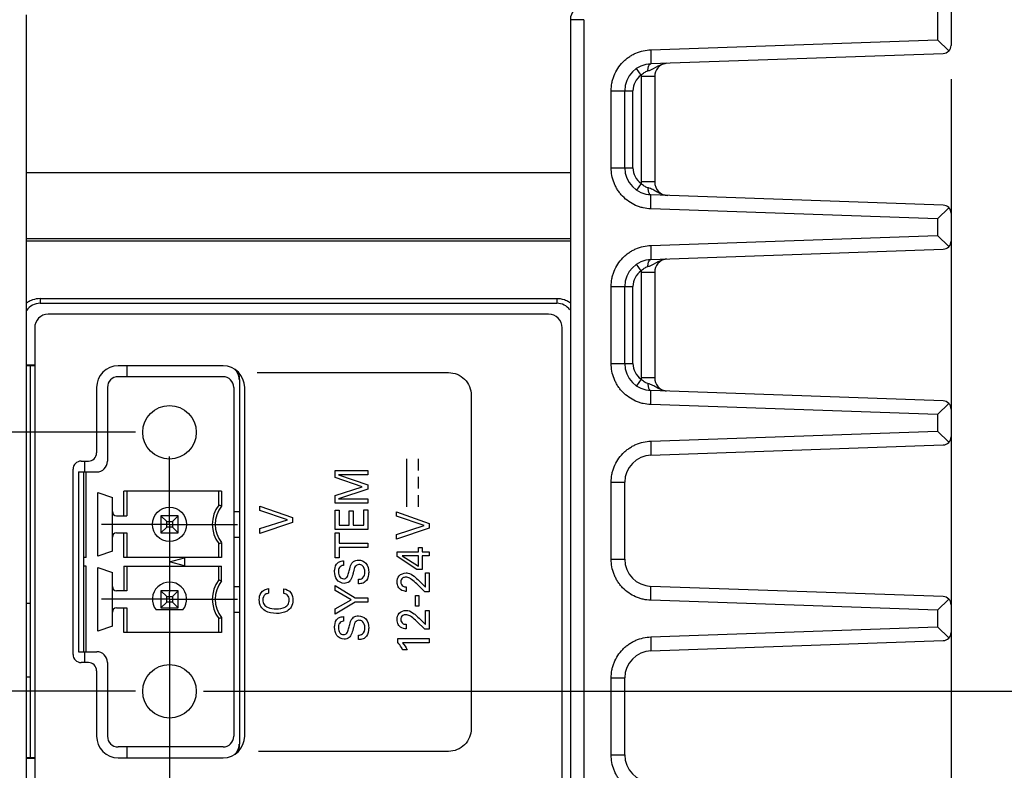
# Model space of a CAD drawing. Header units: inches. Extents: x 0 to 34, y 0 to 22.
# Tile 34 of 65: x 18.7 to 20.5, y 5.2 to 6.6. Entities that reach past the tile are written whole.
import ezdxf

# ---------------------------------------------------------------- set-up
doc = ezdxf.new("R2010")
doc.units = ezdxf.units.IN
doc.header["$LTSCALE"] = 1.87
doc.header["$MEASUREMENT"] = 0
doc.linetypes.add('CENTER', pattern=[0.6, 0.375, -0.075, 0.075, -0.075])
doc.layers.get('0').update_dxf_attribs({"linetype": 'CONTINUOUS'})
for name, color, linetype in [('02___PRT_ALL_AXES', 7, 'CONTINUOUS'), ('DEFAULT_1', 7, 'CENTER'), ('DIMENSIONS', 7, 'CONTINUOUS')]:
    doc.layers.add(name, color=color, linetype=linetype)
doc.styles.get("Standard").update_dxf_attribs({"font": 'txt', "width": 0.8})
doc.dimstyles.new('DIMSTYLE_1', dxfattribs={"dimtxt": 0.125, "dimasz": 0.18, "dimexe": 0.125, "dimexo": 0.0625, "dimgap": 0.0625, "dimtad": 0, "dimtih": 1, "dimtoh": 1, "dimdec": 3, "dimzin": 4, "dimdsep": 46, "dimtxsty": 'STANDARD', "dimblk": '_FILLED', "dimblk1": '_FILLED', "dimblk2": '_FILLED', "dimcen": 0.09, "dimadec": 0, "dimazin": 0, "dimtp": 0.001, "dimtm": 0.001, "dimtfac": 1, "dimtdec": 3, "dimtofl": 0, "dimtmove": 0, "dimatfit": 3, "dimldrblk": '_FILLED', "dimfxl": 1, "dimtolj": 1, "dimtzin": 4, "dimarcsym": 0})

# ---------------------------------------------------------------- blocks, each defined once
blk = doc.blocks.new('_FILLED')
at = {"color": 0, "linetype": 'BYBLOCK'}
blk.add_solid([(0, 0), (-1, 0.174), (-1, -0.174)], dxfattribs=at)
blk = doc.blocks.new('*D5')
at = {"layer": 'DIMENSIONS', "color": 2, "linetype": 'CONTINUOUS'}
for p, q in [((19.0097, 5.4677), (19.0097, 2.0843)), ((19.4264, 4.4148), (19.4264, 2.0843)), ((19.0097, 2.2093), (18.6281, 2.2093)), ((19.4264, 2.2093), (19.7864, 2.2093))]:
    blk.add_line(p, q, dxfattribs=at)
at = {"layer": 'DIMENSIONS', "color": 2, "linetype": 'CONTINUOUS', "xscale": 0.18, "yscale": 0.18, "zscale": 0.18}
blk.add_blockref('_FILLED', (19.0097, 2.2093), dxfattribs=at)
at = {"layer": 'DIMENSIONS', "color": 2, "linetype": 'CONTINUOUS', "xscale": 0.18, "yscale": 0.18, "zscale": 0.18, "rotation": 180}
blk.add_blockref('_FILLED', (19.4264, 2.2093), dxfattribs=at)
at = {"layer": 'DIMENSIONS', "color": 2, "linetype": 'CONTINUOUS', "insert": (18.5656, 2.2718), "char_height": 0.125, "width": 1.225, "attachment_point": 3, "line_spacing_factor": 0.9}
blk.add_mtext('.417{\\Ftxt.shx;\\W1.000000;\\H0.125000; }[10.58]', dxfattribs=at)
blk = doc.blocks.new('*D6')
at = {"layer": 'DIMENSIONS', "color": 2, "linetype": 'CONTINUOUS'}
for p, q in [((20.4468, 6.5063), (20.4468, 1.5536)), ((19.4264, 4.4187), (19.4264, 1.5536)), ((19.4264, 1.6786), (19.0664, 1.6786)), ((20.4468, 1.6786), (20.9581, 1.6786))]:
    blk.add_line(p, q, dxfattribs=at)
at = {"layer": 'DIMENSIONS', "color": 2, "linetype": 'CONTINUOUS', "xscale": 0.18, "yscale": 0.18, "zscale": 0.18}
blk.add_blockref('_FILLED', (19.4264, 1.6786), dxfattribs=at)
at = {"layer": 'DIMENSIONS', "color": 2, "linetype": 'CONTINUOUS', "xscale": 0.18, "yscale": 0.18, "zscale": 0.18, "rotation": 180}
blk.add_blockref('_FILLED', (20.4468, 1.6786), dxfattribs=at)
at = {"layer": 'DIMENSIONS', "color": 2, "linetype": 'CONTINUOUS', "insert": (21.0206, 1.7411), "char_height": 0.125, "width": 1.325, "attachment_point": 1, "line_spacing_factor": 0.9}
blk.add_mtext('1.020{\\Ftxt.shx;\\W1.000000;\\H0.125000; }[25.92]', dxfattribs=at)
blk = doc.blocks.new('*D7')
at = {"layer": 'DIMENSIONS', "color": 2, "linetype": 'CONTINUOUS'}
for p, q in [((18.0468, 6.5063), (18.0468, 2.8343)), ((19.0097, 5.4716), (19.0097, 2.8343)), ((18.0468, 2.9593), (17.6902, 2.9593)), ((19.0097, 2.9593), (19.3697, 2.9593))]:
    blk.add_line(p, q, dxfattribs=at)
at = {"layer": 'DIMENSIONS', "color": 2, "linetype": 'CONTINUOUS', "xscale": 0.18, "yscale": 0.18, "zscale": 0.18}
blk.add_blockref('_FILLED', (18.0468, 2.9593), dxfattribs=at)
at = {"layer": 'DIMENSIONS', "color": 2, "linetype": 'CONTINUOUS', "xscale": 0.18, "yscale": 0.18, "zscale": 0.18, "rotation": 180}
blk.add_blockref('_FILLED', (19.0097, 2.9593), dxfattribs=at)
at = {"layer": 'DIMENSIONS', "color": 2, "linetype": 'CONTINUOUS', "insert": (17.6277, 3.0218), "char_height": 0.125, "width": 1.225, "attachment_point": 3, "line_spacing_factor": 0.9}
blk.add_mtext('.963{\\Ftxt.shx;\\W1.000000;\\H0.125000; }[24.46]', dxfattribs=at)
blk = doc.blocks.new('*D33')
at = {"layer": 'DIMENSIONS', "color": 2, "linetype": 'CONTINUOUS'}
for p, q in [((18.1593, 7.7636), (17.1718, 7.7636)), ((17.2968, 7.7636), (17.2968, 6.9353)), ((17.2968, 5.857), (17.2968, 6.6853)), ((18.9472, 5.857), (17.1718, 5.857))]:
    blk.add_line(p, q, dxfattribs=at)
at = {"layer": 'DIMENSIONS', "color": 2, "linetype": 'CONTINUOUS', "xscale": 0.18, "yscale": 0.18, "zscale": 0.18}
for p, rotation in [((17.2968, 7.7636), 90), ((17.2968, 5.857), 270)]:
    blk.add_blockref('_FILLED', p, dxfattribs=dict(at, rotation=rotation))
at = {"layer": 'DIMENSIONS', "color": 2, "linetype": 'CONTINUOUS', "insert": (17.2968, 6.8728), "char_height": 0.125, "width": 1.325, "attachment_point": 2, "line_spacing_factor": 0.9}
blk.add_mtext('1.907{\\Ftxt.shx;\\W1.000000;\\H0.125000; }[48.43]', dxfattribs=at)
blk = doc.blocks.new('*D34')
at = {"layer": 'DIMENSIONS', "color": 2, "linetype": 'CONTINUOUS'}
for p, q in [((16.5468, 6.2353), (16.2942, 6.2353)), ((16.5468, 5.857), (16.5468, 6.2353)), ((18.9472, 5.857), (16.4218, 5.857)), ((18.9472, 5.3806), (16.4218, 5.3806)), ((16.5468, 5.3806), (16.5468, 5.0206))]:
    blk.add_line(p, q, dxfattribs=at)
at = {"layer": 'DIMENSIONS', "color": 2, "linetype": 'CONTINUOUS', "xscale": 0.18, "yscale": 0.18, "zscale": 0.18}
for p, rotation in [((16.5468, 5.857), 270), ((16.5468, 5.3806), 90)]:
    blk.add_blockref('_FILLED', p, dxfattribs=dict(at, rotation=rotation))
at = {"layer": 'DIMENSIONS', "color": 2, "linetype": 'CONTINUOUS', "insert": (16.2317, 6.2978), "char_height": 0.125, "width": 1.125, "attachment_point": 3, "line_spacing_factor": 0.9}
blk.add_mtext('.476{\\Ftxt.shx;\\W1.000000;\\H0.125000; }[12.1]', dxfattribs=at)
blk = doc.blocks.new('*D35')
at = {"layer": 'DIMENSIONS', "color": 2, "linetype": 'CONTINUOUS'}
for p, q in [((22.6968, 5.3806), (22.6968, 5.7557)), ((22.6968, 5.7557), (22.8143, 5.7557)), ((19.0722, 5.3806), (22.8218, 5.3806)), ((19.4889, 5.0797), (22.8218, 5.0797)), ((22.6968, 5.0797), (22.6968, 4.7197))]:
    blk.add_line(p, q, dxfattribs=at)
at = {"layer": 'DIMENSIONS', "color": 2, "linetype": 'CONTINUOUS', "xscale": 0.18, "yscale": 0.18, "zscale": 0.18}
for p, rotation in [((22.6968, 5.3806), 270), ((22.6968, 5.0797), 90)]:
    blk.add_blockref('_FILLED', p, dxfattribs=dict(at, rotation=rotation))
at = {"layer": 'DIMENSIONS', "color": 2, "linetype": 'CONTINUOUS', "insert": (22.8768, 5.8182), "char_height": 0.125, "width": 1.125, "attachment_point": 1, "line_spacing_factor": 0.9}
blk.add_mtext('.301{\\Ftxt.shx;\\W1.000000;\\H0.125000; }[7.64]', dxfattribs=at)
blk = doc.blocks.new('*D36')
at = {"layer": 'DIMENSIONS', "color": 2, "linetype": 'CONTINUOUS'}
for p, q in [((21.9482, 5.0797), (21.9482, 5.4397)), ((19.4889, 5.0797), (22.0732, 5.0797)), ((19.4889, 4.3277), (22.0732, 4.3277)), ((21.9482, 4.3277), (21.9482, 3.9677))]:
    blk.add_line(p, q, dxfattribs=at)
at = {"layer": 'DIMENSIONS', "color": 2, "linetype": 'CONTINUOUS', "xscale": 0.18, "yscale": 0.18, "zscale": 0.18}
for p, rotation in [((21.9482, 5.0797), 270), ((21.9482, 4.3277), 90)]:
    blk.add_blockref('_FILLED', p, dxfattribs=dict(at, rotation=rotation))
at = {"layer": 'DIMENSIONS', "color": 2, "linetype": 'CONTINUOUS', "insert": (21.9482, 4.7662), "char_height": 0.125, "width": 1.125, "attachment_point": 2, "line_spacing_factor": 0.9}
blk.add_mtext('.752{\\Ftxt.shx;\\W1.000000;\\H0.125000; }[19.1]', dxfattribs=at)
blk = doc.blocks.new('*D38')
at = {"layer": 'DIMENSIONS', "color": 2, "linetype": 'CONTINUOUS'}
for p, q in [((18.9472, 5.3806), (17.1718, 5.3806)), ((17.2968, 5.3806), (17.2968, 4.6367)), ((17.2968, 3.6428), (17.2968, 4.3867)), ((18.6593, 3.6428), (17.1718, 3.6428))]:
    blk.add_line(p, q, dxfattribs=at)
at = {"layer": 'DIMENSIONS', "color": 2, "linetype": 'CONTINUOUS', "xscale": 0.18, "yscale": 0.18, "zscale": 0.18}
for p, rotation in [((17.2968, 5.3806), 90), ((17.2968, 3.6428), 270)]:
    blk.add_blockref('_FILLED', p, dxfattribs=dict(at, rotation=rotation))
at = {"layer": 'DIMENSIONS', "color": 2, "linetype": 'CONTINUOUS', "insert": (17.2968, 4.5742), "char_height": 0.125, "width": 1.325, "attachment_point": 2, "line_spacing_factor": 0.9}
blk.add_mtext('1.738{\\Ftxt.shx;\\W1.000000;\\H0.125000; }[44.14]', dxfattribs=at)

msp = doc.modelspace()

# ---------------------------------------------------------------- linework, layer by layer
at = {"color": 7, "linetype": 'CONTINUOUS'}
for p, q in [((20.4218, 7.7599), (20.4218, 6.5791)), ((20.4468, 7.7343), (20.4468, 6.5688)), ((18.7468, 3.6672), (18.7468, 6.6252)), ((19.7468, 6.616), (19.7468, 3.6672)), ((19.7718, 6.616), (19.7468, 6.616)), ((19.7718, 6.616), (19.7718, 3.6428)), ((19.8947, 6.5607), (20.4218, 6.5791)), ((20.4218, 6.5791), (20.4428, 6.5587)), ((19.8947, 6.5607), (19.895, 6.5351)), ((19.895, 6.5351), (20.4323, 6.5538)), ((19.8768, 6.5139), (19.8683, 6.5262)), ((19.8998, 6.5262), (19.9084, 6.5309)), ((19.8768, 6.5112), (19.8768, 6.3175)), ((19.9018, 6.5112), (19.8768, 6.5112)), ((19.9018, 6.5112), (19.9018, 6.3175)), ((19.8218, 6.3436), (19.8218, 6.4851)), ((19.8218, 6.4851), (19.8618, 6.4851)), ((19.8468, 6.3436), (19.8468, 6.4851)), ((19.8618, 6.3436), (19.8618, 6.4851)), ((19.8218, 6.3436), (19.8618, 6.3436)), ((19.7468, 6.3343), (18.7468, 6.3343)), ((19.8768, 6.3148), (19.8683, 6.3025)), ((19.9018, 6.3175), (19.8768, 6.3175)), ((19.8947, 6.268), (19.895, 6.2936)), ((20.4323, 6.2748), (19.895, 6.2936)), ((20.4218, 6.2496), (19.8947, 6.268)), ((20.4218, 6.2496), (20.4428, 6.2699)), ((20.4218, 6.2496), (20.4218, 6.2191)), ((20.4468, 6.2598), (20.4468, 6.2088)), ((18.7468, 6.2137), (19.7468, 6.2137)), ((19.8947, 6.2007), (20.4218, 6.2191)), ((20.4218, 6.2191), (20.4428, 6.1987)), ((18.7468, 6.2093), (19.7468, 6.2093)), ((19.8947, 6.2007), (19.895, 6.1751)), ((19.895, 6.1751), (20.4323, 6.1938)), ((19.8768, 6.1539), (19.8683, 6.1662)), ((19.8998, 6.1662), (19.9084, 6.1709)), ((19.9018, 6.1512), (19.8768, 6.1512)), ((19.8768, 6.1512), (19.8768, 5.9575)), ((19.9018, 6.1512), (19.9018, 5.9575)), ((19.8218, 6.1251), (19.8618, 6.1251)), ((19.8218, 5.9836), (19.8218, 6.1251)), ((19.8468, 5.9836), (19.8468, 6.1251)), ((19.8618, 5.9836), (19.8618, 6.1251)), ((18.7718, 6.1029), (18.7718, 6.0943)), ((18.7718, 6.1029), (19.7218, 6.1029)), ((19.7218, 6.1029), (19.7218, 6.0943)), ((18.7718, 6.0943), (19.7218, 6.0943)), ((19.7068, 6.0743), (18.7868, 6.0743)), ((18.7618, 6.0493), (18.7618, 3.9093)), ((19.7318, 3.9093), (19.7318, 6.0493)), ((18.7618, 5.9806), (18.7468, 5.9806)), ((18.7618, 5.9793), (18.7468, 5.9793)), ((18.931, 5.9793), (18.931, 5.9593)), ((19.8218, 5.9836), (19.8618, 5.9836)), ((19.1082, 5.9593), (18.9153, 5.9593)), ((19.9018, 5.9575), (19.8768, 5.9575)), ((18.8756, 5.9396), (18.8756, 5.8191)), ((18.8956, 5.9396), (18.8956, 5.8038)), ((19.1279, 5.9396), (19.1279, 5.2979)), ((19.1385, 5.9543), (19.1379, 5.9543)), ((19.1385, 5.9543), (19.1385, 5.2832)), ((19.8768, 5.9548), (19.8683, 5.9425)), ((19.8947, 5.908), (19.895, 5.9336)), ((20.4323, 5.9148), (19.895, 5.9336)), ((20.4218, 5.8896), (19.8947, 5.908)), ((20.4218, 5.8896), (20.4428, 5.9099)), ((20.4218, 5.8896), (20.4218, 5.8591)), ((20.4468, 5.8998), (20.4468, 5.8488)), ((19.8947, 5.8407), (20.4218, 5.8591)), ((20.4218, 5.8591), (20.4428, 5.8387)), ((19.8947, 5.8407), (19.895, 5.8151)), ((19.895, 5.8151), (20.4323, 5.8338)), ((18.8473, 5.8041), (18.8606, 5.8041)), ((18.854, 5.7841), (18.854, 5.8041)), ((18.8323, 5.4484), (18.8323, 5.7891)), ((18.8424, 5.7841), (18.8424, 5.4534)), ((18.8424, 5.7841), (18.8759, 5.7841)), ((18.8523, 5.4534), (18.8523, 5.7841)), ((18.8562, 5.6267), (18.8562, 5.7841)), ((19.8218, 5.7651), (19.8468, 5.7651)), ((19.8218, 5.6236), (19.8218, 5.7651)), ((19.8468, 5.6236), (19.8468, 5.7651)), ((18.8779, 5.629), (18.8779, 5.7463)), ((18.8779, 5.7463), (18.9046, 5.7371)), ((18.9257, 5.7034), (18.9257, 5.7487)), ((19.1056, 5.7487), (18.9257, 5.7487)), ((18.931, 5.7487), (18.931, 5.7034)), ((19.1003, 5.7231), (19.1003, 5.7487)), ((19.1056, 5.7487), (19.1056, 5.7213)), ((18.9046, 5.6383), (18.9046, 5.7371)), ((18.9125, 5.7034), (18.931, 5.7034)), ((18.994, 5.7034), (18.994, 5.6719)), ((19.0046, 5.6929), (18.994, 5.7034)), ((19.0255, 5.7034), (18.994, 5.7034)), ((19.0255, 5.7034), (19.0149, 5.6929)), ((19.0255, 5.6719), (19.0255, 5.7034)), ((19.1279, 5.7113), (19.1379, 5.7113)), ((19.0046, 5.6825), (19.0046, 5.6929)), ((19.0046, 5.6929), (19.0149, 5.6929)), ((19.0149, 5.6929), (19.0149, 5.6825)), ((18.9125, 5.6719), (18.931, 5.6719)), ((18.9257, 5.6267), (18.9257, 5.6719)), ((18.931, 5.6719), (18.931, 5.6267)), ((18.994, 5.6719), (19.0046, 5.6825)), ((18.994, 5.6719), (19.0255, 5.6719)), ((19.0149, 5.6825), (19.0046, 5.6825)), ((19.0149, 5.6825), (19.0255, 5.6719)), ((19.1003, 5.6267), (19.1003, 5.6522)), ((19.1056, 5.654), (19.1056, 5.6267)), ((19.1279, 5.6641), (19.1379, 5.6641)), ((18.9046, 5.6383), (18.8779, 5.629)), ((18.8562, 5.6267), (18.8523, 5.6267)), ((19.1056, 5.6267), (18.9257, 5.6267)), ((19.0097, 5.6188), (19.0373, 5.6262)), ((19.0373, 5.6114), (19.0097, 5.6188)), ((19.0373, 5.6262), (19.0373, 5.6114)), ((19.8218, 5.6236), (19.8468, 5.6236)), ((18.8562, 5.6109), (18.8523, 5.6109)), ((18.8562, 5.4534), (18.8562, 5.6109)), ((18.8779, 5.4912), (18.8779, 5.6085)), ((18.8779, 5.6085), (18.9046, 5.5993)), ((18.9046, 5.5005), (18.9046, 5.5993)), ((18.9257, 5.6109), (18.9257, 5.5656)), ((18.9257, 5.6109), (19.1056, 5.6109)), ((18.931, 5.6109), (18.931, 5.5656)), ((19.1003, 5.5853), (19.1003, 5.6109)), ((19.1056, 5.5835), (19.1056, 5.6109)), ((18.931, 5.5656), (18.9125, 5.5656)), ((19.0046, 5.5551), (18.994, 5.5656)), ((18.994, 5.5656), (18.994, 5.5341)), ((19.0255, 5.5656), (18.994, 5.5656)), ((19.0255, 5.5656), (19.0149, 5.5551)), ((19.0255, 5.5341), (19.0255, 5.5656)), ((19.1279, 5.5735), (19.1379, 5.5735)), ((19.8947, 5.548), (19.895, 5.5736)), ((20.4323, 5.5548), (19.895, 5.5736)), ((18.754, 5.5422), (18.7468, 5.5422)), ((18.994, 5.5341), (19.0046, 5.5447)), ((19.0046, 5.5447), (19.0046, 5.5551)), ((19.0046, 5.5551), (19.0149, 5.5551)), ((19.0149, 5.5447), (19.0046, 5.5447)), ((19.0149, 5.5551), (19.0149, 5.5447)), ((19.0149, 5.5447), (19.0255, 5.5341)), ((20.4218, 5.5296), (19.8947, 5.548)), ((20.4218, 5.5296), (20.4428, 5.5499)), ((20.4468, 5.5398), (20.4468, 5.4888)), ((18.9125, 5.5341), (18.931, 5.5341)), ((18.9257, 5.4889), (18.9257, 5.5341)), ((18.931, 5.5341), (18.931, 5.4889)), ((19.0343, 5.5302), (18.9852, 5.5302)), ((18.994, 5.5341), (19.0255, 5.5341)), ((19.1279, 5.5263), (19.1379, 5.5263)), ((20.4218, 5.5296), (20.4218, 5.4991)), ((19.1003, 5.4889), (19.1003, 5.5144)), ((19.1056, 5.5163), (19.1056, 5.4889)), ((18.9046, 5.5005), (18.8779, 5.4912)), ((19.1056, 5.4889), (18.9257, 5.4889)), ((19.8947, 5.4807), (20.4218, 5.4991)), ((20.4218, 5.4991), (20.4428, 5.4787)), ((19.8947, 5.4807), (19.895, 5.4551)), ((19.895, 5.4551), (20.4323, 5.4738)), ((18.8424, 5.4534), (18.8759, 5.4534)), ((18.854, 5.4334), (18.854, 5.4534)), ((18.8606, 5.4334), (18.8473, 5.4334)), ((18.8956, 5.4337), (18.8956, 5.2979)), ((18.8756, 5.4184), (18.8756, 5.2979)), ((18.754, 5.4068), (18.7468, 5.4068)), ((19.8218, 5.4051), (19.8468, 5.4051)), ((19.8218, 5.2636), (19.8218, 5.4051)), ((19.8468, 5.2636), (19.8468, 5.4051)), ((19.1082, 5.2782), (18.9153, 5.2782)), ((18.931, 5.2782), (18.931, 5.2582)), ((19.1385, 5.2832), (19.1379, 5.2832)), ((18.7618, 5.2582), (18.7468, 5.2582)), ((18.7618, 5.2569), (18.7468, 5.2569)), ((19.8218, 5.2636), (19.8468, 5.2636))]:
    msp.add_line(p, q, dxfattribs=at)
at = {"color": 40, "linetype": 'CONTINUOUS'}
for p, q in [((19.171, 5.9669), (19.5229, 5.9669)), ((19.5645, 5.9252), (19.5645, 5.3118)), ((19.446, 5.7199), (19.446, 5.8085)), ((19.4677, 5.7868), (19.4677, 5.8085)), ((19.3144, 5.7866), (19.3745, 5.7866)), ((19.3144, 5.7736), (19.3144, 5.7866)), ((19.3745, 5.7789), (19.3204, 5.7789)), ((19.3204, 5.7789), (19.3745, 5.7601)), ((19.3745, 5.7866), (19.3745, 5.7789)), ((19.3639, 5.757), (19.3144, 5.7736)), ((19.3144, 5.7408), (19.3639, 5.757)), ((19.3745, 5.7601), (19.3745, 5.7526)), ((19.4677, 5.7534), (19.4677, 5.775)), ((19.3144, 5.7268), (19.3144, 5.7408)), ((19.3745, 5.7526), (19.3207, 5.7345)), ((19.4677, 5.7199), (19.4677, 5.7415)), ((19.1755, 5.7132), (19.1755, 5.7212)), ((19.1755, 5.7212), (19.2356, 5.7001)), ((19.3745, 5.7268), (19.3144, 5.7268)), ((19.3207, 5.7345), (19.3745, 5.7345)), ((19.3745, 5.7345), (19.3745, 5.7268)), ((19.2269, 5.696), (19.1755, 5.7132)), ((19.3144, 5.7139), (19.3215, 5.7139)), ((19.3144, 5.678), (19.3144, 5.7139)), ((19.3215, 5.7139), (19.3215, 5.686)), ((19.3402, 5.7126), (19.3472, 5.7126)), ((19.3402, 5.686), (19.3402, 5.7126)), ((19.3472, 5.7126), (19.3472, 5.686)), ((19.3672, 5.7146), (19.3745, 5.7146)), ((19.3672, 5.686), (19.3672, 5.7146)), ((19.3745, 5.7146), (19.3745, 5.678)), ((19.4268, 5.7105), (19.4869, 5.6894)), ((19.4268, 5.7025), (19.4268, 5.7105)), ((19.1755, 5.6798), (19.2269, 5.696)), ((19.2356, 5.6914), (19.1755, 5.671)), ((19.2356, 5.7001), (19.2356, 5.6914)), ((19.3215, 5.686), (19.3402, 5.686)), ((19.3472, 5.686), (19.3672, 5.686)), ((19.4782, 5.6854), (19.4268, 5.7025)), ((19.4268, 5.6691), (19.4782, 5.6854)), ((19.4869, 5.6894), (19.4869, 5.6807)), ((19.1755, 5.671), (19.1755, 5.6798)), ((19.3745, 5.678), (19.3144, 5.678)), ((19.3144, 5.6723), (19.3215, 5.6723)), ((19.3144, 5.6261), (19.3144, 5.6723)), ((19.3215, 5.6723), (19.3215, 5.6531)), ((19.4869, 5.6807), (19.4268, 5.6603)), ((19.4268, 5.6603), (19.4268, 5.6691)), ((19.3215, 5.6531), (19.3745, 5.6531)), ((19.3745, 5.6531), (19.3745, 5.6453)), ((19.3745, 5.6453), (19.3215, 5.6453)), ((19.3215, 5.6453), (19.3215, 5.6261)), ((19.4285, 5.6372), (19.4677, 5.6372)), ((19.4285, 5.6286), (19.4285, 5.6372)), ((19.4677, 5.6452), (19.4744, 5.6452)), ((19.4677, 5.6372), (19.4677, 5.6452)), ((19.4744, 5.6452), (19.4744, 5.6372)), ((19.4744, 5.6372), (19.4869, 5.6372)), ((19.4869, 5.6372), (19.4869, 5.6296)), ((19.3215, 5.6261), (19.3144, 5.6261)), ((19.3294, 5.6205), (19.3294, 5.6123)), ((19.4645, 5.6049), (19.4285, 5.6286)), ((19.4677, 5.6298), (19.4373, 5.6298)), ((19.4373, 5.6298), (19.4677, 5.6109)), ((19.4677, 5.6109), (19.4677, 5.6298)), ((19.4869, 5.6296), (19.4744, 5.6296)), ((19.4744, 5.6296), (19.4744, 5.6049)), ((19.4744, 5.6049), (19.4645, 5.6049)), ((19.4803, 5.5985), (19.4869, 5.5985)), ((19.4803, 5.5724), (19.4803, 5.5985)), ((19.4869, 5.5985), (19.4869, 5.5636)), ((19.3569, 5.5784), (19.3569, 5.5866)), ((19.4793, 5.5636), (19.4645, 5.578)), ((19.4707, 5.582), (19.4803, 5.5724)), ((19.1918, 5.5694), (19.1918, 5.5609)), ((19.2198, 5.5605), (19.2198, 5.5693)), ((19.3144, 5.5751), (19.3513, 5.5527)), ((19.3144, 5.5662), (19.3144, 5.5751)), ((19.3439, 5.5491), (19.3144, 5.5662)), ((19.445, 5.5727), (19.445, 5.5644)), ((19.4869, 5.5636), (19.4793, 5.5636)), ((19.3144, 5.5322), (19.3439, 5.5491)), ((19.3509, 5.5447), (19.3144, 5.5224)), ((19.3745, 5.5447), (19.3509, 5.5447)), ((19.3513, 5.5527), (19.3745, 5.5527)), ((19.3745, 5.5527), (19.3745, 5.5447)), ((19.4618, 5.557), (19.4682, 5.557)), ((19.4618, 5.5371), (19.4618, 5.557)), ((19.4682, 5.557), (19.4682, 5.5371)), ((19.3144, 5.5224), (19.3144, 5.5322)), ((19.4682, 5.5371), (19.4618, 5.5371)), ((19.4803, 5.5295), (19.4869, 5.5295)), ((19.4803, 5.5035), (19.4803, 5.5295)), ((19.4869, 5.5295), (19.4869, 5.4947)), ((19.3294, 5.5179), (19.3294, 5.5097)), ((19.445, 5.5038), (19.445, 5.4954)), ((19.4793, 5.4947), (19.4645, 5.509)), ((19.4707, 5.513), (19.4803, 5.5035)), ((19.4869, 5.4947), (19.4793, 5.4947)), ((19.3569, 5.4758), (19.3569, 5.484)), ((19.4293, 5.4775), (19.4869, 5.4775)), ((19.4293, 5.4705), (19.4293, 5.4775)), ((19.4869, 5.4699), (19.4383, 5.4699)), ((19.4869, 5.4775), (19.4869, 5.4699)), ((19.4467, 5.4571), (19.4383, 5.4571)), ((19.5229, 5.2701), (19.1733, 5.2701))]:
    msp.add_line(p, q, dxfattribs=at)
at = {"color": 7, "linetype": 'CONTINUOUS'}
for centre, radius in [((19.0097, 5.857), 0.0492), ((19.0097, 5.6877), 0.0315), ((19.0097, 5.3806), 0.0492)]:
    msp.add_circle(centre, radius, dxfattribs=at)
for centre, radius, start, end in [((19.7718, 6.616), 0.025, 92, 180), ((20.4318, 6.5688), 0.015, 272, 360), ((19.9268, 6.5112), 0.025, 99.1627, 180), ((19.8968, 6.4851), 0.05, 92, 180), ((19.8968, 6.4851), 0.035, 124.7033, 180), ((19.9268, 6.5112), 0.05, 176.8919, 180), ((19.8968, 6.3436), 0.05, 180, 268), ((19.8968, 6.3436), 0.035, 180, 235.2967), ((19.9268, 6.3175), 0.05, 180, 183.1081), ((19.8729, 6.2499), 0.0592, 71.4464, 74.047), ((19.9268, 6.3175), 0.025, 180, 268), ((20.4318, 6.2598), 0.015, 0, 88), ((20.4318, 6.2088), 0.015, 272, 360), ((19.8968, 6.1251), 0.05, 92, 180), ((19.9268, 6.1512), 0.025, 98.5188, 180), ((19.8968, 6.1251), 0.035, 124.7033, 180), ((19.9268, 6.1512), 0.05, 176.8919, 180), ((18.7718, 6.0599), 0.043, 90.0039, 108.9902), ((19.7218, 6.0598), 0.043, 71.0209, 89.9981), ((18.7708, 6.0622), 0.0404, 115.3964, 126.5804), ((18.7718, 6.0643), 0.03, 89.9929, 146.5867), ((18.7713, 6.0612), 0.0416, 109.0264, 115.4127), ((19.7218, 6.0643), 0.03, 36.4023, 89.9891), ((19.7222, 6.0612), 0.0416, 64.5942, 70.9711), ((19.7227, 6.0622), 0.0404, 53.4136, 64.611), ((18.7868, 6.0493), 0.025, 90, 180), ((19.7068, 6.0493), 0.025, 0, 90), ((19.8968, 5.9836), 0.05, 180, 268), ((19.8968, 5.9836), 0.035, 180, 235.2967), ((18.9153, 5.9396), 0.0197, 90, 180), ((19.1082, 5.9396), 0.0197, 0, 90), ((19.9268, 5.9575), 0.05, 180, 183.1081), ((19.9268, 5.9575), 0.025, 180, 260.771), ((19.873, 5.8901), 0.0589, 71.4142, 74.0531), ((20.4318, 5.8998), 0.015, 0, 88), ((20.4318, 5.8488), 0.015, 272, 360), ((18.8606, 5.8191), 0.015, 270, 360), ((19.8968, 5.7651), 0.05, 92, 180), ((18.8473, 5.7891), 0.015, 90, 180), ((18.8759, 5.8038), 0.0197, 270, 360), ((19.1475, 5.6877), 0.0591, 143.1301, 216.8699), ((19.1475, 5.6877), 0.0538, 141.2958, 218.7042), ((18.9902, 5.3927), 0.3482, 70.6595, 71.5767), ((18.9125, 5.7113), 0.00787, 180, 270), ((18.9125, 5.6641), 0.00787, 90, 180), ((18.9902, 5.9826), 0.3482, 288.4233, 289.3405), ((19.8968, 5.6236), 0.05, 180, 268), ((19.0097, 5.5499), 0.0315, 321.3178, 218.6822), ((19.1475, 5.5499), 0.0591, 143.1301, 216.8699), ((19.1475, 5.5499), 0.0538, 141.2958, 218.7042), ((18.9902, 5.2549), 0.3482, 70.6595, 71.5767), ((18.9125, 5.5735), 0.00787, 180, 270), ((20.4318, 5.5398), 0.015, 0, 88), ((18.9125, 5.5263), 0.00787, 90, 180), ((18.9902, 5.8449), 0.3482, 288.4233, 289.3405), ((20.4318, 5.4888), 0.015, 272, 360), ((18.8759, 5.4337), 0.0197, 0, 90), ((19.8968, 5.4051), 0.05, 92, 180), ((18.8473, 5.4484), 0.015, 180, 270), ((18.8606, 5.4184), 0.015, 0, 90), ((18.9153, 5.2979), 0.0197, 180, 270), ((19.1082, 5.2979), 0.0197, 270, 360), ((19.8968, 5.2636), 0.05, 180, 268)]:
    msp.add_arc(centre, radius, start, end, dxfattribs=at)
for centre, start_param, end_param in [((19.1129, 5.9543), -1.570796, -0.708143), ((19.1129, 5.2832), -2.433448, -1.570796)]:
    msp.add_ellipse(centre, major_axis=(0, 0.025), ratio=1, start_param=start_param, end_param=end_param, dxfattribs=at)
for points, knots in [([(19.8218, 6.4851), (19.8218, 6.4899), (19.8225, 6.4971), (19.8247, 6.5064), (19.8279, 6.5156), (19.8336, 6.5266), (19.8413, 6.5362), (19.8485, 6.5429), (19.8543, 6.5474), (19.8606, 6.5513), (19.8692, 6.5556), (19.8806, 6.5593), (19.8901, 6.5605), (19.8947, 6.5607)], [0, 0, 0, 0, 0.123315, 0.185796, 0.248737, 0.375256, 0.502038, 0.565543, 0.629052, 0.692364, 0.75519, 0.87857, 1, 1, 1, 1]), ([(19.9084, 6.5309), (19.9106, 6.5321), (19.9153, 6.5343), (19.9203, 6.5356), (19.9229, 6.5359)], [0, 0, 0, 0, 0.495386, 1, 1, 1, 1]), ([(19.8768, 6.5139), (19.8785, 6.5157), (19.8823, 6.519), (19.8869, 6.5212), (19.8892, 6.5219)], [0, 0, 0, 0, 0.50882, 1, 1, 1, 1]), ([(19.8892, 6.5219), (19.8892, 6.5228), (19.8893, 6.5245), (19.8897, 6.5269), (19.8902, 6.5292), (19.8909, 6.5312), (19.8918, 6.5328), (19.8927, 6.534), (19.8938, 6.5348), (19.8946, 6.535), (19.895, 6.5351)], [0, 0, 0, 0, 0.170266, 0.333798, 0.485467, 0.621468, 0.740011, 0.840614, 0.925437, 1, 1, 1, 1]), ([(19.8892, 6.5219), (19.8911, 6.5224), (19.8938, 6.5234), (19.8973, 6.5249), (19.899, 6.5257), (19.8998, 6.5262)], [0, 0, 0, 0, 0.512527, 0.758523, 1, 1, 1, 1]), ([(19.8947, 6.268), (19.89, 6.2682), (19.8828, 6.2691), (19.8735, 6.2717), (19.8644, 6.2752), (19.8537, 6.2812), (19.8444, 6.2893), (19.8379, 6.2967), (19.8336, 6.3027), (19.83, 6.309), (19.826, 6.3178), (19.8227, 6.3294), (19.8218, 6.3389), (19.8218, 6.3436)], [0, 0, 0, 0, 0.123284, 0.185742, 0.248653, 0.375109, 0.501828, 0.565283, 0.62872, 0.691971, 0.754793, 0.87841, 1, 1, 1, 1]), ([(19.8892, 6.3068), (19.8869, 6.3075), (19.8823, 6.3096), (19.8785, 6.3129), (19.8768, 6.3148)], [0, 0, 0, 0, 0.491296, 1, 1, 1, 1]), ([(19.8892, 6.3068), (19.8892, 6.3059), (19.8893, 6.3042), (19.8897, 6.3017), (19.8902, 6.2995), (19.8909, 6.2975), (19.8918, 6.2959), (19.8927, 6.2946), (19.8938, 6.2938), (19.8946, 6.2936), (19.895, 6.2936)], [0, 0, 0, 0, 0.170252, 0.333772, 0.485436, 0.621439, 0.739988, 0.840602, 0.925436, 1, 1, 1, 1]), ([(19.9083, 6.2978), (19.9069, 6.2985), (19.9043, 6.3), (19.9003, 6.3023), (19.8962, 6.3044), (19.8933, 6.3055), (19.8918, 6.306)], [0, 0, 0, 0, 0.249998, 0.49603, 0.743692, 1, 1, 1, 1]), ([(19.9259, 6.2925), (19.9243, 6.2926), (19.9212, 6.2929), (19.9166, 6.294), (19.9123, 6.2957), (19.9096, 6.2971), (19.9083, 6.2978)], [0, 0, 0, 0, 0.25661, 0.507121, 0.754614, 1, 1, 1, 1]), ([(19.8218, 6.1251), (19.8218, 6.1299), (19.8225, 6.1371), (19.8247, 6.1464), (19.8279, 6.1556), (19.8336, 6.1666), (19.8413, 6.1762), (19.8485, 6.1829), (19.8543, 6.1874), (19.8606, 6.1913), (19.8692, 6.1956), (19.8806, 6.1993), (19.8901, 6.2005), (19.8947, 6.2007)], [0, 0, 0, 0, 0.123315, 0.185796, 0.248737, 0.375256, 0.502038, 0.565543, 0.629052, 0.692364, 0.75519, 0.87857, 1, 1, 1, 1]), ([(19.8892, 6.1619), (19.8892, 6.1628), (19.8893, 6.1645), (19.8897, 6.1669), (19.8902, 6.1692), (19.8909, 6.1712), (19.8918, 6.1728), (19.8927, 6.174), (19.8938, 6.1748), (19.8946, 6.175), (19.895, 6.1751)], [0, 0, 0, 0, 0.170266, 0.333798, 0.485467, 0.621468, 0.740011, 0.840614, 0.925437, 1, 1, 1, 1]), ([(19.9084, 6.1709), (19.9106, 6.1721), (19.9142, 6.1738), (19.9192, 6.1753), (19.9218, 6.1758), (19.9232, 6.176)], [0, 0, 0, 0, 0.49473, 0.744923, 1, 1, 1, 1]), ([(19.8768, 6.1539), (19.8785, 6.1557), (19.8823, 6.159), (19.8869, 6.1612), (19.8892, 6.1619)], [0, 0, 0, 0, 0.50882, 1, 1, 1, 1]), ([(19.8892, 6.1619), (19.8911, 6.1624), (19.8938, 6.1634), (19.8973, 6.1649), (19.899, 6.1657), (19.8998, 6.1662)], [0, 0, 0, 0, 0.512527, 0.758523, 1, 1, 1, 1]), ([(19.8947, 5.908), (19.89, 5.9082), (19.8828, 5.9091), (19.8735, 5.9117), (19.8644, 5.9152), (19.8537, 5.9212), (19.8444, 5.9293), (19.8379, 5.9367), (19.8336, 5.9427), (19.83, 5.949), (19.826, 5.9578), (19.8227, 5.9694), (19.8218, 5.9789), (19.8218, 5.9836)], [0, 0, 0, 0, 0.123284, 0.185742, 0.248653, 0.375109, 0.501828, 0.565283, 0.62872, 0.691971, 0.754793, 0.87841, 1, 1, 1, 1]), ([(19.1385, 5.9543), (19.1385, 5.9573), (19.1374, 5.9634), (19.1344, 5.9687), (19.1325, 5.9711)], [0, 0, 0, 0, 0.499652, 1, 1, 1, 1]), ([(19.8892, 5.9468), (19.8869, 5.9475), (19.8823, 5.9496), (19.8785, 5.9529), (19.8768, 5.9548)], [0, 0, 0, 0, 0.491298, 1, 1, 1, 1]), ([(19.8892, 5.9468), (19.8892, 5.9459), (19.8893, 5.9442), (19.8897, 5.9417), (19.8902, 5.9395), (19.8909, 5.9375), (19.8918, 5.9359), (19.8927, 5.9346), (19.8938, 5.9338), (19.8946, 5.9336), (19.895, 5.9336)], [0, 0, 0, 0, 0.170252, 0.333772, 0.485436, 0.621439, 0.739988, 0.840602, 0.925436, 1, 1, 1, 1]), ([(19.9083, 5.9378), (19.9069, 5.9385), (19.9043, 5.94), (19.9003, 5.9423), (19.8962, 5.9444), (19.8933, 5.9455), (19.8918, 5.946)], [0, 0, 0, 0, 0.250009, 0.496055, 0.743725, 1, 1, 1, 1]), ([(19.923, 5.9327), (19.9204, 5.9331), (19.9153, 5.9343), (19.9106, 5.9366), (19.9083, 5.9378)], [0, 0, 0, 0, 0.504662, 1, 1, 1, 1]), ([(19.8218, 5.7651), (19.8218, 5.7699), (19.8225, 5.7771), (19.8247, 5.7864), (19.8279, 5.7956), (19.8336, 5.8066), (19.8413, 5.8162), (19.8485, 5.8229), (19.8543, 5.8274), (19.8606, 5.8313), (19.8692, 5.8356), (19.8806, 5.8393), (19.8901, 5.8405), (19.8947, 5.8407)], [0, 0, 0, 0, 0.123315, 0.185796, 0.248737, 0.375256, 0.502038, 0.565543, 0.629052, 0.692364, 0.75519, 0.87857, 1, 1, 1, 1]), ([(19.8947, 5.548), (19.89, 5.5482), (19.8828, 5.5491), (19.8735, 5.5517), (19.8644, 5.5552), (19.8537, 5.5612), (19.8444, 5.5693), (19.8379, 5.5767), (19.8336, 5.5827), (19.83, 5.589), (19.826, 5.5978), (19.8227, 5.6094), (19.8218, 5.6189), (19.8218, 5.6236)], [0, 0, 0, 0, 0.123284, 0.185742, 0.248653, 0.375109, 0.501828, 0.565283, 0.62872, 0.691971, 0.754793, 0.87841, 1, 1, 1, 1]), ([(19.8218, 5.4051), (19.8218, 5.4099), (19.8225, 5.4171), (19.8247, 5.4264), (19.8279, 5.4356), (19.8336, 5.4466), (19.8413, 5.4562), (19.8485, 5.4629), (19.8543, 5.4674), (19.8606, 5.4713), (19.8692, 5.4756), (19.8806, 5.4793), (19.8901, 5.4805), (19.8947, 5.4807)], [0, 0, 0, 0, 0.123315, 0.185796, 0.248737, 0.375256, 0.502038, 0.565543, 0.629052, 0.692364, 0.75519, 0.87857, 1, 1, 1, 1]), ([(19.1325, 5.2665), (19.1344, 5.2688), (19.1374, 5.2742), (19.1385, 5.2802), (19.1385, 5.2832)], [0, 0, 0, 0, 0.500344, 1, 1, 1, 1]), ([(19.8947, 5.188), (19.89, 5.1882), (19.8828, 5.1891), (19.8735, 5.1917), (19.8644, 5.1952), (19.8537, 5.2012), (19.8444, 5.2093), (19.8379, 5.2167), (19.8336, 5.2227), (19.83, 5.229), (19.826, 5.2378), (19.8227, 5.2494), (19.8218, 5.2589), (19.8218, 5.2636)], [0, 0, 0, 0, 0.123284, 0.185742, 0.248653, 0.375109, 0.501828, 0.565283, 0.62872, 0.691971, 0.754793, 0.87841, 1, 1, 1, 1])]:
    msp.add_open_spline(points, degree=3, knots=knots, dxfattribs=at)
at = {"color": 40, "linetype": 'CONTINUOUS'}
for points, knots in [([(19.5229, 5.9669), (19.5335, 5.9669), (19.5556, 5.9579), (19.5645, 5.9358), (19.5645, 5.9252)], [0, 0, 0, 0, 0.500053, 1, 1, 1, 1]), ([(19.3132, 5.601), (19.3132, 5.6021), (19.3135, 5.6078), (19.3157, 5.614), (19.3191, 5.617)], [0, 0, 0, 0, 0.200659, 1, 1, 1, 1]), ([(19.3191, 5.617), (19.32, 5.6178), (19.3231, 5.6199), (19.3269, 5.6204), (19.3294, 5.6205)], [0, 0, 0, 0, 0.306087, 1, 1, 1, 1]), ([(19.3294, 5.6123), (19.3266, 5.6121), (19.3207, 5.609), (19.3202, 5.603), (19.3202, 5.6002)], [0, 0, 0, 0, 0.507808, 1, 1, 1, 1]), ([(19.3389, 5.5979), (19.3396, 5.6006), (19.3413, 5.6068), (19.3431, 5.6133), (19.3452, 5.6163)], [0, 0, 0, 0, 0.43267, 1, 1, 1, 1]), ([(19.3452, 5.6163), (19.346, 5.6175), (19.3493, 5.6209), (19.3541, 5.622), (19.3572, 5.622)], [0, 0, 0, 0, 0.320675, 1, 1, 1, 1]), ([(19.3581, 5.6138), (19.3555, 5.6138), (19.3494, 5.6103), (19.3488, 5.6039), (19.348, 5.6006)], [0, 0, 0, 0, 0.431704, 1, 1, 1, 1]), ([(19.3572, 5.622), (19.3621, 5.622), (19.3735, 5.6172), (19.3759, 5.6053), (19.3759, 5.5994)], [0, 0, 0, 0, 0.452385, 1, 1, 1, 1]), ([(19.3689, 5.6004), (19.3689, 5.6044), (19.367, 5.6117), (19.3604, 5.6138), (19.3581, 5.6138)], [0, 0, 0, 0, 0.634707, 1, 1, 1, 1]), ([(19.3308, 5.5792), (19.3258, 5.5792), (19.3151, 5.5848), (19.3132, 5.5958), (19.3132, 5.601)], [0, 0, 0, 0, 0.492065, 1, 1, 1, 1]), ([(19.3202, 5.6002), (19.3202, 5.597), (19.3212, 5.5905), (19.3273, 5.5876), (19.33, 5.5876)], [0, 0, 0, 0, 0.551066, 1, 1, 1, 1]), ([(19.33, 5.5876), (19.3321, 5.5876), (19.3373, 5.5899), (19.3382, 5.5952), (19.3389, 5.5979)], [0, 0, 0, 0, 0.430548, 1, 1, 1, 1]), ([(19.348, 5.6006), (19.3475, 5.5987), (19.3461, 5.5935), (19.3447, 5.588), (19.3426, 5.5851)], [0, 0, 0, 0, 0.357804, 1, 1, 1, 1]), ([(19.3569, 5.5866), (19.3595, 5.5867), (19.3671, 5.5878), (19.3689, 5.5962), (19.3689, 5.6004)], [0, 0, 0, 0, 0.382498, 1, 1, 1, 1]), ([(19.3759, 5.5994), (19.3759, 5.5981), (19.3756, 5.5918), (19.3732, 5.5847), (19.3691, 5.5817)], [0, 0, 0, 0, 0.206639, 1, 1, 1, 1]), ([(19.4282, 5.5814), (19.4282, 5.5854), (19.4305, 5.595), (19.4403, 5.5983), (19.445, 5.5983)], [0, 0, 0, 0, 0.464928, 1, 1, 1, 1]), ([(19.445, 5.5983), (19.4459, 5.5983), (19.4512, 5.5982), (19.4559, 5.5948), (19.4594, 5.5921)], [0, 0, 0, 0, 0.169108, 1, 1, 1, 1]), ([(19.3426, 5.5851), (19.3419, 5.584), (19.3388, 5.5806), (19.334, 5.5792), (19.3308, 5.5792)], [0, 0, 0, 0, 0.291109, 1, 1, 1, 1]), ([(19.3691, 5.5817), (19.3681, 5.5809), (19.3643, 5.5788), (19.3599, 5.5784), (19.3569, 5.5784)], [0, 0, 0, 0, 0.301448, 1, 1, 1, 1]), ([(19.4323, 5.5695), (19.4315, 5.5704), (19.4291, 5.5739), (19.4282, 5.5783), (19.4282, 5.5814)], [0, 0, 0, 0, 0.284259, 1, 1, 1, 1]), ([(19.4443, 5.5905), (19.4424, 5.5905), (19.4373, 5.5897), (19.4349, 5.5844), (19.4349, 5.5817)], [0, 0, 0, 0, 0.42068, 1, 1, 1, 1]), ([(19.4349, 5.5817), (19.4349, 5.5787), (19.4377, 5.5732), (19.443, 5.5727), (19.445, 5.5727)], [0, 0, 0, 0, 0.597432, 1, 1, 1, 1]), ([(19.4546, 5.5864), (19.4536, 5.5871), (19.4505, 5.5892), (19.4468, 5.5905), (19.4443, 5.5905)], [0, 0, 0, 0, 0.330332, 1, 1, 1, 1]), ([(19.4594, 5.5921), (19.4603, 5.5915), (19.4641, 5.5881), (19.4678, 5.5848), (19.4707, 5.582)], [0, 0, 0, 0, 0.207304, 1, 1, 1, 1]), ([(19.1747, 5.5489), (19.1747, 5.5533), (19.1765, 5.5637), (19.1866, 5.569), (19.1918, 5.5694)], [0, 0, 0, 0, 0.460562, 1, 1, 1, 1]), ([(19.1918, 5.5609), (19.1897, 5.5606), (19.1836, 5.559), (19.1813, 5.5523), (19.1813, 5.5486)], [0, 0, 0, 0, 0.364179, 1, 1, 1, 1]), ([(19.2198, 5.5693), (19.2247, 5.5688), (19.2345, 5.5631), (19.2366, 5.5527), (19.2366, 5.5479)], [0, 0, 0, 0, 0.50576, 1, 1, 1, 1]), ([(19.2262, 5.5578), (19.2256, 5.5582), (19.2237, 5.5596), (19.2214, 5.5603), (19.2198, 5.5605)], [0, 0, 0, 0, 0.312734, 1, 1, 1, 1]), ([(19.445, 5.5644), (19.4441, 5.5644), (19.4396, 5.5646), (19.4349, 5.5667), (19.4323, 5.5695)], [0, 0, 0, 0, 0.186306, 1, 1, 1, 1]), ([(19.2062, 5.5238), (19.1992, 5.5238), (19.188, 5.5257), (19.1764, 5.5363), (19.1747, 5.5446), (19.1747, 5.5489)], [0, 0, 0, 0, 0.46908, 0.713313, 1, 1, 1, 1]), ([(19.1813, 5.5486), (19.1813, 5.5457), (19.1829, 5.5398), (19.1923, 5.5331), (19.2007, 5.5323), (19.2062, 5.5323)], [0, 0, 0, 0, 0.263631, 0.503191, 1, 1, 1, 1]), ([(19.2062, 5.5323), (19.2116, 5.5323), (19.22, 5.533), (19.2286, 5.5402), (19.2297, 5.5457), (19.2297, 5.5485)], [0, 0, 0, 0, 0.510592, 0.740383, 1, 1, 1, 1]), ([(19.2366, 5.5479), (19.2366, 5.5436), (19.2349, 5.5355), (19.2237, 5.5254), (19.2129, 5.5238), (19.2062, 5.5238)], [0, 0, 0, 0, 0.291872, 0.53707, 1, 1, 1, 1]), ([(19.4282, 5.5124), (19.4282, 5.5165), (19.4305, 5.5261), (19.4403, 5.5294), (19.445, 5.5294)], [0, 0, 0, 0, 0.464928, 1, 1, 1, 1]), ([(19.445, 5.5294), (19.4459, 5.5294), (19.4512, 5.5293), (19.4559, 5.5258), (19.4594, 5.5232)], [0, 0, 0, 0, 0.169094, 1, 1, 1, 1]), ([(19.4594, 5.5232), (19.4603, 5.5226), (19.4641, 5.5192), (19.4678, 5.5158), (19.4707, 5.513)], [0, 0, 0, 0, 0.207291, 1, 1, 1, 1]), ([(19.3132, 5.4984), (19.3132, 5.4995), (19.3135, 5.5052), (19.3157, 5.5114), (19.3191, 5.5145)], [0, 0, 0, 0, 0.200659, 1, 1, 1, 1]), ([(19.3191, 5.5145), (19.32, 5.5152), (19.3231, 5.5173), (19.3269, 5.5178), (19.3294, 5.5179)], [0, 0, 0, 0, 0.306087, 1, 1, 1, 1]), ([(19.3294, 5.5097), (19.3266, 5.5095), (19.3207, 5.5064), (19.3202, 5.5004), (19.3202, 5.4976)], [0, 0, 0, 0, 0.507808, 1, 1, 1, 1]), ([(19.3389, 5.4953), (19.3396, 5.498), (19.3413, 5.5042), (19.3431, 5.5107), (19.3452, 5.5137)], [0, 0, 0, 0, 0.432632, 1, 1, 1, 1]), ([(19.3452, 5.5137), (19.346, 5.5149), (19.3493, 5.5183), (19.3541, 5.5194), (19.3572, 5.5194)], [0, 0, 0, 0, 0.320675, 1, 1, 1, 1]), ([(19.3581, 5.5112), (19.3555, 5.5112), (19.3494, 5.5077), (19.3488, 5.5013), (19.348, 5.498)], [0, 0, 0, 0, 0.431704, 1, 1, 1, 1]), ([(19.3572, 5.5194), (19.3621, 5.5194), (19.3735, 5.5147), (19.3759, 5.5027), (19.3759, 5.4969)], [0, 0, 0, 0, 0.452385, 1, 1, 1, 1]), ([(19.3689, 5.4978), (19.3689, 5.5018), (19.367, 5.5091), (19.3604, 5.5112), (19.3581, 5.5112)], [0, 0, 0, 0, 0.634707, 1, 1, 1, 1]), ([(19.4323, 5.5005), (19.4315, 5.5014), (19.4291, 5.5049), (19.4282, 5.5094), (19.4282, 5.5124)], [0, 0, 0, 0, 0.28423, 1, 1, 1, 1]), ([(19.4443, 5.5215), (19.4424, 5.5215), (19.4373, 5.5207), (19.4349, 5.5155), (19.4349, 5.5127)], [0, 0, 0, 0, 0.420603, 1, 1, 1, 1]), ([(19.4349, 5.5127), (19.4349, 5.5098), (19.4377, 5.5042), (19.443, 5.5038), (19.445, 5.5038)], [0, 0, 0, 0, 0.597377, 1, 1, 1, 1]), ([(19.4546, 5.5175), (19.4536, 5.5182), (19.4505, 5.5202), (19.4468, 5.5215), (19.4443, 5.5215)], [0, 0, 0, 0, 0.330319, 1, 1, 1, 1]), ([(19.3308, 5.4766), (19.3258, 5.4766), (19.3151, 5.4822), (19.3132, 5.4932), (19.3132, 5.4984)], [0, 0, 0, 0, 0.492065, 1, 1, 1, 1]), ([(19.3202, 5.4976), (19.3202, 5.4944), (19.3212, 5.4879), (19.3273, 5.485), (19.33, 5.485)], [0, 0, 0, 0, 0.551066, 1, 1, 1, 1]), ([(19.33, 5.485), (19.3321, 5.485), (19.3373, 5.4873), (19.3382, 5.4926), (19.3389, 5.4953)], [0, 0, 0, 0, 0.430548, 1, 1, 1, 1]), ([(19.348, 5.498), (19.3475, 5.4961), (19.3461, 5.4909), (19.3447, 5.4854), (19.3426, 5.4825)], [0, 0, 0, 0, 0.357777, 1, 1, 1, 1]), ([(19.3569, 5.484), (19.3595, 5.4841), (19.3671, 5.4852), (19.3689, 5.4936), (19.3689, 5.4978)], [0, 0, 0, 0, 0.382491, 1, 1, 1, 1]), ([(19.3759, 5.4969), (19.3759, 5.4955), (19.3756, 5.4892), (19.3732, 5.4821), (19.3691, 5.4791)], [0, 0, 0, 0, 0.206626, 1, 1, 1, 1]), ([(19.445, 5.4954), (19.4441, 5.4955), (19.4396, 5.4957), (19.4349, 5.4978), (19.4323, 5.5005)], [0, 0, 0, 0, 0.186306, 1, 1, 1, 1]), ([(19.3426, 5.4825), (19.3419, 5.4814), (19.3388, 5.478), (19.334, 5.4766), (19.3308, 5.4766)], [0, 0, 0, 0, 0.291109, 1, 1, 1, 1]), ([(19.3691, 5.4791), (19.3681, 5.4783), (19.3643, 5.4762), (19.3599, 5.4758), (19.3569, 5.4758)], [0, 0, 0, 0, 0.301429, 1, 1, 1, 1]), ([(19.4383, 5.4571), (19.4376, 5.4584), (19.4349, 5.4631), (19.4319, 5.4675), (19.4293, 5.4705)], [0, 0, 0, 0, 0.274068, 1, 1, 1, 1]), ([(19.5645, 5.3118), (19.5645, 5.3011), (19.5556, 5.2791), (19.5335, 5.2701), (19.5229, 5.2701)], [0, 0, 0, 0, 0.499893, 1, 1, 1, 1])]:
    msp.add_open_spline(points, degree=3, knots=knots, dxfattribs=at)
for points in [[(19.4645, 5.578), (19.4614, 5.581), (19.4581, 5.5839), (19.4546, 5.5864)], [(19.2297, 5.5485), (19.2297, 5.5518), (19.2286, 5.5555), (19.2262, 5.5578)], [(19.4645, 5.509), (19.4614, 5.512), (19.4581, 5.515), (19.4546, 5.5175)], [(19.4383, 5.4699), (19.4417, 5.4661), (19.4444, 5.4617), (19.4467, 5.4571)]]:
    msp.add_open_spline(points, degree=3, dxfattribs=at)
at = {"layer": '02___PRT_ALL_AXES', "color": 7, "linetype": 'CONTINUOUS'}
for p, q in [((18.754, 5.2582), (18.754, 5.9793)), ((19.1082, 5.9793), (18.9153, 5.9793)), ((19.1479, 5.2979), (19.1479, 5.9396)), ((18.9153, 5.2582), (19.1082, 5.2582))]:
    msp.add_line(p, q, dxfattribs=at)
for centre, start, end in [((18.9153, 5.9396), 90, 180), ((19.1082, 5.9396), 0, 90), ((18.9153, 5.2979), 180, 270), ((19.1082, 5.2979), 270, 360)]:
    msp.add_arc(centre, 0.0397, start, end, dxfattribs=at)
at = {"layer": 'DEFAULT_1', "color": 7, "linetype": 'CENTER'}
for p, q in [((19.0097, 5.6877), (19.0097, 5.8127)), ((19.0097, 5.6877), (18.8847, 5.6877)), ((19.0097, 5.6877), (19.0097, 5.5627)), ((19.0097, 5.6877), (19.1348, 5.6877)), ((19.0097, 5.5499), (19.0097, 5.5627)), ((19.0097, 5.5499), (18.8847, 5.5499)), ((19.0097, 5.5499), (19.0097, 5.4249)), ((19.0097, 5.5499), (19.1348, 5.5499))]:
    msp.add_line(p, q, dxfattribs=at)

# ---------------------------------------------------------------- dimensions: what is measured, and where the dimension line sits
at = {"layer": 'DIMENSIONS', "color": 2, "linetype": 'CONTINUOUS'}
for base, p1, p2, angle, picture, middle in [((17.2968, 5.857), (18.2218, 7.7636), (19.0097, 5.857), 270, '*D33', (17.2968, 6.8103)), ((16.5468, 5.3806), (19.0097, 5.857), (19.0097, 5.3806), 270, '*D34', (15.6692, 6.2353)), ((22.6968, 5.0797), (19.0097, 5.3806), (19.4264, 5.0797), 270, '*D35', (23.4393, 5.7557)), ((21.9482, 4.3277), (19.4264, 5.0797), (19.4264, 4.3277), 270, '*D36', (21.9482, 4.7037)), ((17.2968, 5.3806), (18.7218, 3.6428), (19.0097, 5.3806), 90, '*D38', (17.2968, 4.5117))]:
    dim = msp.add_linear_dim(base=base, p1=p1, p2=p2, angle=angle, dimstyle='DIMSTYLE_1', dxfattribs=at)
    dim.commit()
    dim.dimension.update_dxf_attribs({"geometry": picture, "text_midpoint": middle, "dimtype": 160})
for base, p1, p2, picture, middle in [((19.0097, 2.9593), (18.0468, 6.5688), (19.0097, 5.5341), '*D7', (17.0152, 2.9593)), ((20.4468, 1.6786), (19.4264, 4.4812), (20.4468, 6.5688), '*D6', (21.6831, 1.6786)), ((19.4264, 2.2093), (19.0097, 5.5302), (19.4264, 4.4773), '*D5', (17.9531, 2.2093))]:
    dim = msp.add_linear_dim(base=base, p1=p1, p2=p2, dimstyle='DIMSTYLE_1', dxfattribs=at)
    dim.commit()
    dim.dimension.update_dxf_attribs({"geometry": picture, "text_midpoint": middle, "dimtype": 160})

doc.saveas('drawing.dxf')
